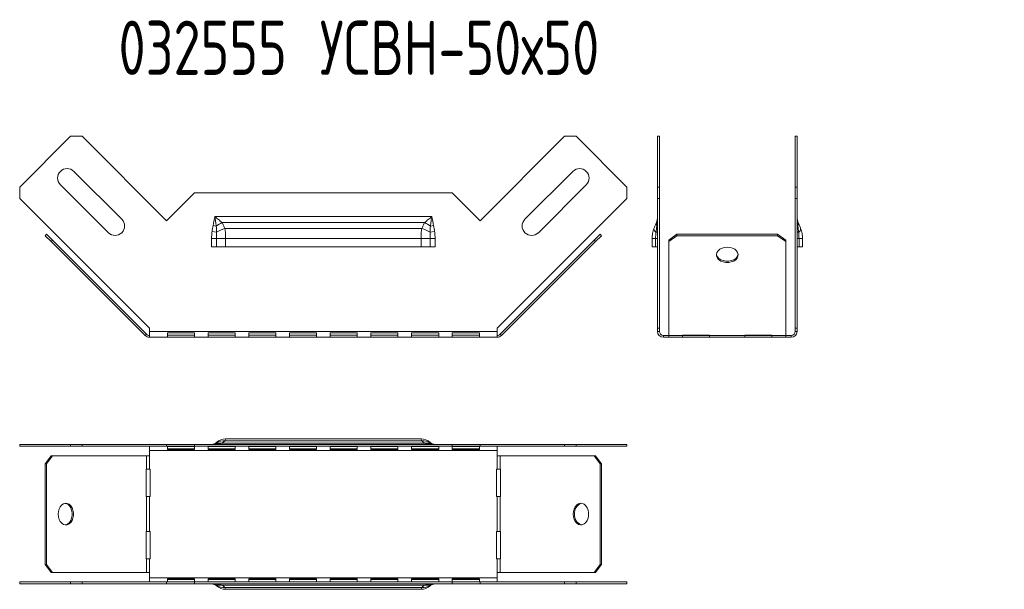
# Model space of a CAD drawing. Header units: millimetres. Extents: x -154 to 3245, y -1016 to 742.
# Tile 6 of 13: x 558 to 921, y 532 to 742. Entities that reach past the tile are written whole.
import ezdxf

# ---------------------------------------------------------------- set-up
doc = ezdxf.new("R2010")
doc.units = ezdxf.units.MM
doc.styles.add('SLDTEXTSTYLE4', font='TXT', dxfattribs={"width": 0.7, "bigfont": 'bigfont'})

msp = doc.modelspace()

# ---------------------------------------------------------------- linework, layer by layer
at = {"color": 7, "linetype": 'Continuous', "lineweight": 15}
for p, q in [((558.13, 680), (576.87, 698.74)), ((581.11, 698.74), (576.87, 698.74)), ((581.11, 698.74), (612.22, 667.62)), ((727.85, 667.62), (758.96, 698.74)), ((763.2, 698.74), (758.96, 698.74)), ((763.2, 698.74), (781.94, 680)), ((793.89, 698.74), (793.19, 698.74)), ((793.19, 698.74), (793.19, 680)), ((793.89, 698.74), (793.89, 680)), ((844.64, 698.74), (843.94, 698.74)), ((843.94, 680), (843.94, 698.74)), ((844.64, 680), (844.64, 698.74)), ((595.75, 668.12), (578.07, 685.8)), ((762, 685.8), (744.32, 668.12)), ((558.13, 680), (558.13, 675.76)), ((573.12, 680.85), (590.8, 663.17)), ((749.27, 663.17), (766.95, 680.85)), ((781.94, 675.76), (781.94, 680)), ((793.19, 680), (793.89, 680)), ((793.19, 675.76), (793.19, 680)), ((793.89, 680), (793.89, 675.76)), ((843.94, 675.76), (843.94, 680)), ((843.94, 680), (844.64, 680)), ((844.64, 680), (844.64, 675.76)), ((605.95, 627.94), (558.13, 675.76)), ((612.22, 667.62), (622.53, 677.94)), ((622.53, 677.94), (717.53, 677.94)), ((717.53, 677.94), (727.85, 667.62)), ((781.94, 675.76), (734.12, 627.94)), ((793.89, 675.76), (793.19, 675.76)), ((793.19, 675.76), (793.19, 627.94)), ((793.89, 675.76), (793.89, 627.94)), ((843.94, 627.94), (843.94, 675.76)), ((844.64, 675.76), (843.94, 675.76)), ((844.64, 627.94), (844.64, 675.76)), ((630.03, 669.14), (710.03, 669.14)), ((629.41, 665.78), (630.57, 665.54)), ((632.7, 666.94), (707.37, 666.94)), ((633.75, 664.71), (706.32, 664.71)), ((709.5, 665.54), (710.66, 665.78)), ((567.56, 662.09), (568.05, 662.59)), ((569.68, 659.97), (567.56, 662.09)), ((568.05, 662.59), (570.17, 660.47)), ((570.17, 660.47), (569.68, 659.97)), ((604.89, 625.75), (570.17, 660.47)), ((628.86, 661.03), (630.67, 661.03)), ((628.86, 657.94), (628.86, 661.03)), ((629.04, 663.58), (630.69, 663.33)), ((630.67, 661.03), (630.67, 657.94)), ((630.67, 661.03), (634.03, 661.03)), ((634.03, 661.03), (634.03, 657.94)), ((634.03, 661.03), (706.03, 661.03)), ((706.03, 657.94), (706.03, 661.03)), ((706.03, 661.03), (709.4, 661.03)), ((709.38, 663.33), (711.03, 663.58)), ((709.4, 657.94), (709.4, 661.03)), ((709.4, 661.03), (711.21, 661.03)), ((711.21, 661.03), (711.21, 657.94)), ((769.9, 660.47), (735.18, 625.75)), ((769.9, 660.47), (772.02, 662.59)), ((770.39, 659.97), (769.9, 660.47)), ((772.51, 662.09), (770.39, 659.97)), ((772.02, 662.59), (772.51, 662.09)), ((791.19, 661.03), (792.49, 661.03)), ((791.19, 657.94), (791.19, 661.03)), ((792.49, 661.03), (793.19, 661.03)), ((792.49, 657.94), (792.49, 661.03)), ((797.37, 660.47), (800.37, 662.59)), ((800.37, 662.09), (797.37, 659.97)), ((797.37, 659.97), (797.37, 660.47)), ((800.37, 662.59), (800.37, 662.09)), ((800.37, 662.59), (837.47, 662.59)), ((800.37, 662.09), (837.47, 662.09)), ((837.47, 662.09), (837.47, 662.59)), ((837.47, 662.59), (840.47, 660.47)), ((840.47, 659.97), (837.47, 662.09)), ((840.47, 660.47), (840.47, 659.97)), ((844.64, 661.03), (845.34, 661.03)), ((845.34, 661.03), (845.34, 657.94)), ((845.34, 661.03), (846.64, 661.03)), ((846.64, 661.03), (846.64, 657.94)), ((604.39, 625.26), (569.68, 659.97)), ((630.67, 657.94), (628.86, 657.94)), ((634.03, 657.94), (630.67, 657.94)), ((634.03, 657.94), (706.03, 657.94)), ((709.4, 657.94), (706.03, 657.94)), ((711.21, 657.94), (709.4, 657.94)), ((770.39, 659.97), (735.68, 625.26)), ((792.49, 657.94), (791.19, 657.94)), ((793.19, 657.94), (792.49, 657.94)), ((797.37, 625.26), (797.37, 659.97)), ((840.47, 625.26), (840.47, 659.97)), ((845.34, 657.94), (844.64, 657.94)), ((846.64, 657.94), (845.34, 657.94)), ((605.95, 626.81), (605.95, 627.94)), ((734.12, 627.94), (734.12, 626.81)), ((793.19, 627.94), (793.89, 627.94)), ((793.19, 627.94), (793.19, 626.81)), ((793.89, 627.94), (793.89, 626.81)), ((844.64, 627.94), (843.94, 627.94)), ((843.94, 626.81), (843.94, 627.94)), ((844.64, 626.81), (844.64, 627.94)), ((604.39, 625.26), (604.89, 625.75)), ((734.12, 626.81), (605.95, 626.81)), ((605.95, 626.81), (605.95, 624.61)), ((734.12, 624.61), (605.95, 624.61)), ((612.54, 626.28), (622.54, 626.28)), ((612.54, 624.68), (612.54, 626.28)), ((622.54, 625.36), (612.54, 625.36)), ((622.54, 624.68), (612.54, 624.68)), ((622.54, 626.28), (622.54, 624.68)), ((627.54, 626.28), (637.54, 626.28)), ((627.54, 624.68), (627.54, 626.28)), ((637.54, 625.36), (627.54, 625.36)), ((637.54, 624.68), (627.54, 624.68)), ((637.54, 626.28), (637.54, 624.68)), ((642.54, 626.28), (652.54, 626.28)), ((642.54, 624.68), (642.54, 626.28)), ((652.54, 625.36), (642.54, 625.36)), ((652.54, 624.68), (642.54, 624.68)), ((652.54, 626.28), (652.54, 624.68)), ((657.54, 626.28), (667.54, 626.28)), ((657.54, 624.68), (657.54, 626.28)), ((667.54, 625.36), (657.54, 625.36)), ((667.54, 624.68), (657.54, 624.68)), ((667.54, 626.28), (667.54, 624.68)), ((672.54, 626.28), (682.54, 626.28)), ((672.54, 624.68), (672.54, 626.28)), ((682.54, 625.36), (672.54, 625.36)), ((682.54, 624.68), (672.54, 624.68)), ((682.54, 626.28), (682.54, 624.68)), ((687.54, 626.28), (697.54, 626.28)), ((687.54, 624.68), (687.54, 626.28)), ((697.54, 625.36), (687.54, 625.36)), ((697.54, 624.68), (687.54, 624.68)), ((697.54, 626.28), (697.54, 624.68)), ((702.54, 626.28), (712.54, 626.28)), ((702.54, 624.68), (702.54, 626.28)), ((712.54, 625.36), (702.54, 625.36)), ((712.54, 624.68), (702.54, 624.68)), ((712.54, 626.28), (712.54, 624.68)), ((717.54, 626.28), (727.54, 626.28)), ((717.54, 624.68), (717.54, 626.28)), ((727.54, 625.36), (717.54, 625.36)), ((727.54, 624.68), (717.54, 624.68)), ((727.54, 626.28), (727.54, 624.68)), ((734.12, 624.61), (734.12, 626.81)), ((735.18, 625.75), (735.68, 625.26)), ((793.89, 626.81), (793.19, 626.81)), ((795.39, 625.31), (795.39, 624.61)), ((795.39, 625.31), (797.37, 625.31)), ((795.39, 624.61), (797.37, 624.61)), ((797.37, 625.26), (802.37, 625.26)), ((797.37, 625.26), (797.37, 624.61)), ((797.37, 624.61), (802.37, 624.61)), ((802.37, 625.45), (812.37, 625.45)), ((802.37, 625.26), (802.37, 625.45)), ((812.37, 625.31), (802.37, 625.31)), ((802.37, 624.61), (802.37, 625.26)), ((812.37, 624.61), (802.37, 624.61)), ((812.37, 625.45), (812.37, 625.26)), ((812.37, 625.26), (825.37, 625.26)), ((812.37, 625.26), (812.37, 624.61)), ((812.37, 624.61), (825.37, 624.61)), ((825.37, 625.45), (835.37, 625.45)), ((825.37, 625.26), (825.37, 625.45)), ((835.37, 625.31), (825.37, 625.31)), ((825.37, 624.61), (825.37, 625.26)), ((835.37, 624.61), (825.37, 624.61)), ((835.37, 625.45), (835.37, 625.26)), ((835.37, 625.26), (840.47, 625.26)), ((835.37, 625.26), (835.37, 624.61)), ((835.37, 624.61), (840.47, 624.61)), ((840.47, 625.31), (842.44, 625.31)), ((840.47, 624.61), (840.47, 625.26)), ((840.47, 624.61), (842.44, 624.61)), ((842.44, 625.31), (842.44, 624.61)), ((843.94, 626.81), (844.64, 626.81)), ((558.13, 585.14), (558.13, 584.44)), ((576.87, 585.14), (558.13, 585.14)), ((576.87, 584.44), (558.13, 584.44)), ((576.87, 584.44), (576.87, 585.14)), ((576.87, 585.14), (581.11, 585.14)), ((581.11, 584.44), (576.87, 584.44)), ((581.11, 585.14), (581.11, 584.44)), ((612.22, 585.14), (581.11, 585.14)), ((612.22, 584.44), (581.11, 584.44)), ((605.95, 582.94), (605.95, 584.44)), ((612.22, 585.14), (612.22, 584.44)), ((622.53, 585.14), (612.22, 585.14)), ((622.53, 584.44), (612.22, 584.44)), ((622.54, 584.4), (612.54, 584.4)), ((612.54, 584.4), (612.54, 583.31)), ((622.53, 585.14), (622.53, 584.44)), ((717.53, 585.14), (622.53, 585.14)), ((717.53, 584.44), (622.53, 584.44)), ((622.54, 583.31), (622.54, 584.4)), ((637.54, 584.4), (627.54, 584.4)), ((627.54, 584.4), (627.54, 583.31)), ((707.37, 585.56), (632.7, 585.56)), ((706.32, 586.44), (633.75, 586.44)), ((706.03, 587.14), (634.03, 587.14)), ((637.54, 583.31), (637.54, 584.4)), ((652.54, 584.4), (642.54, 584.4)), ((642.54, 584.4), (642.54, 583.31)), ((652.54, 583.31), (652.54, 584.4)), ((667.54, 584.4), (657.54, 584.4)), ((657.54, 584.4), (657.54, 583.31)), ((667.54, 583.31), (667.54, 584.4)), ((682.54, 584.4), (672.54, 584.4)), ((672.54, 584.4), (672.54, 583.31)), ((682.54, 583.31), (682.54, 584.4)), ((697.54, 584.4), (687.54, 584.4)), ((687.54, 584.4), (687.54, 583.31)), ((697.54, 583.31), (697.54, 584.4)), ((712.54, 584.4), (702.54, 584.4)), ((702.54, 584.4), (702.54, 583.31)), ((712.54, 583.31), (712.54, 584.4)), ((717.53, 585.14), (717.53, 584.44)), ((727.85, 585.14), (717.53, 585.14)), ((727.85, 584.44), (717.53, 584.44)), ((727.54, 584.4), (717.54, 584.4)), ((717.54, 584.4), (717.54, 583.31)), ((727.54, 583.31), (727.54, 584.4)), ((727.85, 585.14), (727.85, 584.44)), ((758.96, 585.14), (727.85, 585.14)), ((758.96, 584.44), (727.85, 584.44)), ((734.12, 584.44), (734.12, 582.94)), ((758.96, 584.44), (758.96, 585.14)), ((758.96, 585.14), (763.2, 585.14)), ((763.2, 584.44), (758.96, 584.44)), ((763.2, 585.14), (763.2, 584.44)), ((781.94, 585.14), (763.2, 585.14)), ((781.94, 584.44), (763.2, 584.44)), ((781.94, 584.44), (781.94, 585.14)), ((567.56, 577.97), (569.68, 580.97)), ((570.17, 580.97), (568.05, 577.97)), ((569.68, 580.97), (570.17, 580.97)), ((604.89, 580.97), (570.17, 580.97)), ((604.89, 580.97), (604.89, 575.97)), ((604.89, 580.97), (605.95, 580.97)), ((734.12, 582.94), (605.95, 582.94)), ((605.95, 582.94), (605.95, 580.97)), ((605.95, 580.97), (605.95, 575.97)), ((612.54, 583.47), (622.54, 583.47)), ((612.54, 583.31), (622.54, 583.31)), ((627.54, 583.47), (637.54, 583.47)), ((627.54, 583.31), (637.54, 583.31)), ((642.54, 583.47), (652.54, 583.47)), ((642.54, 583.31), (652.54, 583.31)), ((657.54, 583.47), (667.54, 583.47)), ((657.54, 583.31), (667.54, 583.31)), ((672.54, 583.47), (682.54, 583.47)), ((672.54, 583.31), (682.54, 583.31)), ((687.54, 583.47), (697.54, 583.47)), ((687.54, 583.31), (697.54, 583.31)), ((702.54, 583.47), (712.54, 583.47)), ((702.54, 583.31), (712.54, 583.31)), ((717.54, 583.47), (727.54, 583.47)), ((717.54, 583.31), (727.54, 583.31)), ((734.12, 580.97), (734.12, 582.94)), ((734.12, 580.97), (734.12, 575.97)), ((734.12, 580.97), (735.18, 580.97)), ((735.18, 580.97), (735.18, 575.97)), ((769.9, 580.97), (735.18, 580.97)), ((772.02, 577.97), (769.9, 580.97)), ((769.9, 580.97), (770.39, 580.97)), ((770.39, 580.97), (772.51, 577.97)), ((568.05, 577.97), (567.56, 577.97)), ((567.56, 577.97), (567.56, 540.87)), ((568.05, 577.97), (568.05, 540.87)), ((772.02, 577.97), (772.02, 540.87)), ((772.51, 577.97), (772.02, 577.97)), ((772.51, 577.97), (772.51, 540.87)), ((604.89, 575.97), (604.69, 575.97)), ((604.69, 575.97), (604.69, 565.97)), ((605.95, 575.97), (604.89, 575.97)), ((606.22, 575.97), (605.95, 575.97)), ((606.22, 565.97), (606.22, 575.97)), ((734.12, 575.97), (733.85, 575.97)), ((733.85, 575.97), (733.85, 565.97)), ((735.18, 575.97), (734.12, 575.97)), ((735.38, 575.97), (735.18, 575.97)), ((735.38, 565.97), (735.38, 575.97)), ((604.69, 565.97), (604.89, 565.97)), ((604.89, 565.97), (604.89, 552.97)), ((604.89, 565.97), (605.95, 565.97)), ((605.95, 565.97), (605.95, 552.97)), ((605.95, 565.97), (606.22, 565.97)), ((733.85, 565.97), (734.12, 565.97)), ((734.12, 565.97), (734.12, 552.97)), ((734.12, 565.97), (735.18, 565.97)), ((735.18, 565.97), (735.18, 552.97)), ((735.18, 565.97), (735.38, 565.97)), ((604.69, 552.97), (604.69, 542.97)), ((604.89, 552.97), (604.69, 552.97)), ((605.95, 552.97), (604.89, 552.97)), ((606.22, 552.97), (605.95, 552.97)), ((606.22, 542.97), (606.22, 552.97)), ((733.85, 552.97), (733.85, 542.97)), ((734.12, 552.97), (733.85, 552.97)), ((735.18, 552.97), (734.12, 552.97)), ((735.38, 552.97), (735.18, 552.97)), ((735.38, 542.97), (735.38, 552.97)), ((567.56, 540.87), (568.05, 540.87)), ((569.68, 537.87), (567.56, 540.87)), ((568.05, 540.87), (570.17, 537.87)), ((604.69, 542.97), (604.89, 542.97)), ((604.89, 542.97), (604.89, 537.87)), ((604.89, 542.97), (605.95, 542.97)), ((605.95, 542.97), (605.95, 537.87)), ((605.95, 542.97), (606.22, 542.97)), ((733.85, 542.97), (734.12, 542.97)), ((734.12, 542.97), (734.12, 537.87)), ((734.12, 542.97), (735.18, 542.97)), ((735.18, 542.97), (735.18, 537.87)), ((735.18, 542.97), (735.38, 542.97)), ((769.9, 537.87), (772.02, 540.87)), ((772.51, 540.87), (770.39, 537.87)), ((772.02, 540.87), (772.51, 540.87)), ((570.17, 537.87), (569.68, 537.87)), ((604.89, 537.87), (570.17, 537.87)), ((605.95, 537.87), (604.89, 537.87)), ((605.95, 537.87), (605.95, 535.9)), ((735.18, 537.87), (734.12, 537.87)), ((734.12, 535.9), (734.12, 537.87)), ((769.9, 537.87), (735.18, 537.87)), ((770.39, 537.87), (769.9, 537.87)), ((558.13, 534.4), (558.13, 533.7)), ((558.13, 534.4), (576.87, 534.4)), ((558.13, 533.7), (576.87, 533.7)), ((576.87, 533.7), (576.87, 534.4)), ((576.87, 534.4), (581.11, 534.4)), ((581.11, 533.7), (576.87, 533.7)), ((581.11, 534.4), (581.11, 533.7)), ((581.11, 534.4), (612.22, 534.4)), ((581.11, 533.7), (612.22, 533.7)), ((734.12, 535.9), (605.95, 535.9)), ((605.95, 534.4), (605.95, 535.9)), ((612.22, 533.7), (612.22, 534.4)), ((612.22, 534.4), (622.53, 534.4)), ((612.22, 533.7), (622.53, 533.7)), ((612.54, 535.53), (612.54, 534.44)), ((622.54, 535.53), (612.54, 535.53)), ((622.54, 535.36), (612.54, 535.36)), ((612.54, 534.44), (622.54, 534.44)), ((622.53, 533.7), (622.53, 534.4)), ((622.53, 534.4), (717.53, 534.4)), ((622.53, 533.7), (717.53, 533.7)), ((622.54, 534.44), (622.54, 535.53)), ((627.54, 535.53), (627.54, 534.44)), ((637.54, 535.53), (627.54, 535.53)), ((637.54, 535.36), (627.54, 535.36)), ((627.54, 534.44), (637.54, 534.44)), ((637.54, 534.44), (637.54, 535.53)), ((642.54, 535.53), (642.54, 534.44)), ((652.54, 535.53), (642.54, 535.53)), ((652.54, 535.36), (642.54, 535.36)), ((642.54, 534.44), (652.54, 534.44)), ((652.54, 534.44), (652.54, 535.53)), ((657.54, 535.53), (657.54, 534.44)), ((667.54, 535.53), (657.54, 535.53)), ((667.54, 535.36), (657.54, 535.36)), ((657.54, 534.44), (667.54, 534.44)), ((667.54, 534.44), (667.54, 535.53)), ((672.54, 535.53), (672.54, 534.44)), ((682.54, 535.53), (672.54, 535.53)), ((682.54, 535.36), (672.54, 535.36)), ((672.54, 534.44), (682.54, 534.44)), ((682.54, 534.44), (682.54, 535.53)), ((687.54, 535.53), (687.54, 534.44)), ((697.54, 535.53), (687.54, 535.53)), ((697.54, 535.36), (687.54, 535.36)), ((687.54, 534.44), (697.54, 534.44)), ((697.54, 534.44), (697.54, 535.53)), ((702.54, 535.53), (702.54, 534.44)), ((712.54, 535.53), (702.54, 535.53)), ((712.54, 535.36), (702.54, 535.36)), ((702.54, 534.44), (712.54, 534.44)), ((712.54, 534.44), (712.54, 535.53)), ((717.53, 533.7), (717.53, 534.4)), ((717.53, 534.4), (727.85, 534.4)), ((717.53, 533.7), (727.85, 533.7)), ((717.54, 535.53), (717.54, 534.44)), ((727.54, 535.53), (717.54, 535.53)), ((727.54, 535.36), (717.54, 535.36)), ((717.54, 534.44), (727.54, 534.44)), ((727.54, 534.44), (727.54, 535.53)), ((727.85, 533.7), (727.85, 534.4)), ((727.85, 534.4), (758.96, 534.4)), ((727.85, 533.7), (758.96, 533.7)), ((734.12, 535.9), (734.12, 534.4)), ((758.96, 533.7), (758.96, 534.4)), ((758.96, 534.4), (763.2, 534.4)), ((763.2, 533.7), (758.96, 533.7)), ((763.2, 534.4), (763.2, 533.7)), ((763.2, 534.4), (781.94, 534.4)), ((763.2, 533.7), (781.94, 533.7)), ((781.94, 533.7), (781.94, 534.4)), ((632.7, 533.28), (707.37, 533.28)), ((633.75, 532.4), (706.32, 532.4)), ((634.03, 531.7), (706.03, 531.7))]:
    msp.add_line(p, q, dxfattribs=at)
at = {"color": 7, "linetype": 'Continuous', "lineweight": 15, "flags": 128}
for points in [[(818.92, 657.85), (819.91, 657.76), (820.84, 657.5), (821.65, 657.08), (822.29, 656.54), (822.72, 655.89), (822.91, 655.2), (822.84, 654.49), (822.53, 653.82), (822, 653.22), (821.27, 652.73), (820.39, 652.39), (819.42, 652.21), (818.41, 652.21), (817.44, 652.39), (816.56, 652.73), (815.83, 653.22), (815.3, 653.82), (814.99, 654.49), (814.92, 655.2), (815.11, 655.89), (815.54, 656.54), (816.18, 657.08), (816.99, 657.5), (817.92, 657.76), (818.92, 657.85)], [(822.9, 655.27), (822.84, 654.99), (822.53, 654.31), (822, 653.71), (821.27, 653.23), (820.39, 652.89), (819.42, 652.71), (818.41, 652.71), (817.44, 652.89), (816.56, 653.23), (815.83, 653.71), (815.3, 654.31), (814.99, 654.99), (814.93, 655.27)], [(572.3, 559.42), (572.38, 558.42), (572.65, 557.49), (573.06, 556.68), (573.61, 556.04), (574.25, 555.62), (574.95, 555.43), (575.65, 555.49), (576.33, 555.8), (576.93, 556.34), (577.41, 557.07), (577.75, 557.95), (577.93, 558.92), (577.93, 559.92), (577.75, 560.89), (577.41, 561.77), (576.93, 562.5), (576.33, 563.04), (575.65, 563.35), (574.95, 563.41), (574.25, 563.22), (573.61, 562.8), (573.06, 562.16), (572.65, 561.35), (572.38, 560.41), (572.3, 559.42)], [(574.88, 555.43), (575.16, 555.49), (575.83, 555.8), (576.43, 556.34), (576.92, 557.07), (577.26, 557.95), (577.44, 558.92), (577.44, 559.92), (577.26, 560.89), (576.92, 561.77), (576.43, 562.5), (575.83, 563.04), (575.16, 563.35), (574.88, 563.4)], [(762.12, 559.42), (762.21, 558.42), (762.47, 557.49), (762.88, 556.68), (763.43, 556.04), (764.07, 555.62), (764.77, 555.43), (765.48, 555.49), (766.15, 555.8), (766.75, 556.34), (767.23, 557.07), (767.58, 557.95), (767.75, 558.92), (767.75, 559.92), (767.58, 560.89), (767.23, 561.77), (766.75, 562.5), (766.15, 563.04), (765.48, 563.35), (764.77, 563.41), (764.07, 563.22), (763.43, 562.8), (762.88, 562.16), (762.47, 561.35), (762.21, 560.41), (762.12, 559.42)]]:
    msp.add_lwpolyline(points, dxfattribs=at)
at = {"color": 7, "linetype": 'Continuous', "lineweight": 15}
for centre, radius, start, end in [((575.6, 683.33), 3.5, 45, 225), ((764.47, 683.33), 3.5, 315, 135), ((593.28, 665.65), 3.5, 225, 45), ((746.79, 665.65), 3.5, 135, 315), ((640.04, 653.4), 15.4, 118.4695, 127.9714), ((637.49, 652.29), 12.97, 106.7881, 121.6442), ((702.58, 652.29), 12.97, 58.3558, 73.2119), ((700.03, 653.4), 15.4, 52.0286, 61.5305), ((793.37, 664.61), 1.48, 176.0509, 239.325), ((794.39, 666.4), 1.7, 161.7034, 210.5412), ((792.86, 665.89), 0.357, 281.0876, 341.61), ((844.98, 665.89), 0.357, 198.39, 258.9124), ((843.44, 666.4), 1.7, 329.4588, 18.2966), ((844.46, 664.61), 1.48, 300.675, 3.9491), ((792.64, 664.06), 0.732, 267.8074, 318.8018), ((845.19, 664.06), 0.732, 221.1982, 272.1926), ((605.95, 626.81), 2.2, 225, 270), ((605.95, 626.81), 1.5, 225, 270), ((734.12, 626.81), 1.5, 270, 315), ((734.12, 626.81), 2.2, 270, 315), ((795.39, 626.81), 2.2, 180, 270), ((795.39, 626.81), 1.5, 180, 270), ((842.44, 626.81), 1.5, 270, 0), ((842.44, 626.81), 2.2, 270, 0), ((628.86, 587.84), 2.7, 270, 312.2465), ((629.04, 587.79), 2.65, 270.0358, 308.5812), ((629.41, 587.74), 2.6, 270.0217, 296.3351), ((631.88, 581.98), 3.67, 77.085, 110.9512), ((634.03, 582.14), 5, 90, 132.2465), ((633.15, 582.11), 4.37, 82.2018, 124.3566), ((706.03, 582.14), 5, 47.7535, 90), ((706.92, 582.11), 4.37, 55.6434, 97.7982), ((708.19, 581.98), 3.67, 69.0488, 102.915), ((711.03, 587.79), 2.65, 231.4188, 269.9642), ((711.21, 587.84), 2.7, 227.7535, 270), ((710.66, 587.74), 2.6, 243.6649, 269.9783), ((766.28, 559.87), 3.7, 107.1212, 187.0149), ((766.28, 558.97), 3.7, 172.9851, 252.8788), ((628.86, 531), 2.7, 47.7535, 90), ((629.04, 531.05), 2.65, 51.4188, 89.9642), ((629.41, 531.1), 2.6, 63.6649, 89.9783), ((631.88, 536.86), 3.67, 249.0488, 282.915), ((708.19, 536.86), 3.67, 257.085, 290.9512), ((711.03, 531.05), 2.65, 90.0358, 128.5812), ((711.21, 531), 2.7, 90, 132.2465), ((710.66, 531.1), 2.6, 90.0217, 116.3351), ((634.03, 536.7), 5, 227.7535, 270), ((633.15, 536.73), 4.37, 235.6434, 277.7982), ((706.03, 536.7), 5, 270, 312.2465), ((706.92, 536.73), 4.37, 262.2018, 304.3566)]:
    msp.add_arc(centre, radius, start, end, dxfattribs=at)
for points in [[(629.41, 665.78), (629.64, 666.89), (629.84, 668.02), (630.03, 669.14)], [(710.66, 665.78), (710.43, 666.89), (710.23, 668.02), (710.03, 669.14)], [(629.04, 663.58), (629.15, 664.32), (629.26, 665.05), (629.41, 665.78)], [(630.57, 665.54), (630.63, 664.8), (630.67, 664.07), (630.69, 663.33)], [(709.38, 663.33), (709.4, 664.07), (709.44, 664.8), (709.5, 665.54)], [(710.66, 665.78), (710.81, 665.05), (710.92, 664.32), (711.03, 663.58)], [(792.62, 663.33), (792.72, 664.07), (792.82, 664.8), (792.92, 665.54)], [(844.91, 665.54), (845.01, 664.8), (845.11, 664.07), (845.22, 663.33)], [(630.69, 663.33), (630.68, 662.57), (630.67, 661.8), (630.67, 661.03)], [(709.4, 661.03), (709.4, 661.8), (709.39, 662.57), (709.38, 663.33)], [(792.49, 661.03), (792.49, 661.8), (792.53, 662.57), (792.62, 663.33)], [(845.22, 663.33), (845.3, 662.57), (845.34, 661.8), (845.34, 661.03)], [(630.69, 585.72), (630.67, 585.62), (630.63, 585.51), (630.57, 585.41)], [(630.67, 585.84), (630.67, 585.84), (630.68, 585.8), (630.69, 585.72)], [(709.38, 585.72), (709.39, 585.8), (709.4, 585.84), (709.4, 585.84)], [(709.5, 585.41), (709.44, 585.51), (709.4, 585.62), (709.38, 585.72)], [(630.57, 533.43), (630.63, 533.33), (630.67, 533.22), (630.69, 533.12)], [(709.38, 533.12), (709.4, 533.22), (709.44, 533.33), (709.5, 533.43)], [(630.69, 533.12), (630.68, 533.04), (630.67, 533), (630.67, 533)], [(709.4, 533), (709.4, 533), (709.39, 533.04), (709.38, 533.12)]]:
    msp.add_open_spline(points, degree=3, dxfattribs=at)
for points, knots in [([(630.57, 665.54), (630.49, 666.14), (630.4, 666.74), (630.22, 667.94), (630.13, 668.54), (630.03, 669.14)], [0, 0, 0, 0, 0.5, 0.5, 1, 1, 1, 1]), ([(632.7, 666.94), (632.27, 667.31), (631.83, 667.67), (630.94, 668.41), (630.49, 668.78), (630.03, 669.14)], [0, 0, 0, 0, 0.5, 0.5, 1, 1, 1, 1]), ([(707.37, 666.94), (707.8, 667.31), (708.24, 667.67), (709.13, 668.41), (709.58, 668.78), (710.03, 669.14)], [0, 0, 0, 0, 0.5, 0.5, 1, 1, 1, 1]), ([(709.5, 665.54), (709.58, 666.14), (709.67, 666.74), (709.85, 667.94), (709.94, 668.54), (710.03, 669.14)], [0, 0, 0, 0, 0.5, 0.5, 1, 1, 1, 1]), ([(792.77, 666.94), (792.92, 667.31), (793.02, 667.67), (793.16, 668.41), (793.19, 668.78), (793.19, 669.14)], [0, 0, 0, 0, 0.5, 0.5, 1, 1, 1, 1]), ([(792.92, 665.54), (793.02, 666.14), (793.09, 666.74), (793.17, 667.94), (793.19, 668.54), (793.19, 669.14)], [0, 0, 0, 0, 0.5, 0.5, 1, 1, 1, 1]), ([(844.91, 665.54), (844.81, 666.14), (844.75, 666.74), (844.66, 667.94), (844.64, 668.54), (844.64, 669.14)], [0, 0, 0, 0, 0.5, 0.5, 1, 1, 1, 1]), ([(845.06, 666.94), (844.91, 667.31), (844.81, 667.67), (844.67, 668.41), (844.64, 668.78), (844.64, 669.14)], [0, 0, 0, 0, 0.5, 0.5, 1, 1, 1, 1]), ([(632.7, 666.94), (632.92, 666.58), (633.11, 666.22), (633.46, 665.47), (633.61, 665.09), (633.75, 664.71)], [0, 0, 0, 0, 0.5, 0.5, 1, 1, 1, 1]), ([(633.75, 664.71), (633.85, 664.13), (633.92, 663.53), (633.99, 662.6), (634.01, 662.29), (634.03, 661.66), (634.03, 661.35), (634.03, 661.03)], [0, 0, 0, 0, 0.5, 0.5, 0.75, 0.75, 1, 1, 1, 1]), ([(706.03, 661.03), (706.03, 661.35), (706.04, 661.66), (706.06, 662.29), (706.08, 662.6), (706.15, 663.53), (706.22, 664.13), (706.32, 664.71)], [0, 0, 0, 0, 0.25, 0.25, 0.5, 0.5, 1, 1, 1, 1]), ([(706.32, 664.71), (706.46, 665.09), (706.61, 665.47), (706.96, 666.22), (707.15, 666.58), (707.37, 666.94)], [0, 0, 0, 0, 0.5, 0.5, 1, 1, 1, 1]), ([(791.19, 661.03), (791.19, 661.35), (791.21, 661.66), (791.27, 662.29), (791.31, 662.6), (791.49, 663.53), (791.66, 664.13), (791.89, 664.71)], [0, 0, 0, 0, 0.25, 0.25, 0.5, 0.5, 1, 1, 1, 1]), ([(791.89, 664.71), (792.05, 665.09), (792.2, 665.47), (792.49, 666.22), (792.63, 666.58), (792.77, 666.94)], [0, 0, 0, 0, 0.5, 0.5, 1, 1, 1, 1]), ([(845.06, 666.94), (845.2, 666.58), (845.34, 666.22), (845.64, 665.47), (845.79, 665.09), (845.94, 664.71)], [0, 0, 0, 0, 0.5, 0.5, 1, 1, 1, 1]), ([(845.94, 664.71), (846.17, 664.13), (846.34, 663.53), (846.52, 662.6), (846.56, 662.29), (846.62, 661.66), (846.64, 661.35), (846.64, 661.03)], [0, 0, 0, 0, 0.5, 0.5, 0.75, 0.75, 1, 1, 1, 1]), ([(628.86, 661.03), (628.86, 661.46), (628.87, 661.89), (628.93, 662.74), (628.97, 663.16), (629.04, 663.58)], [0, 0, 0, 0, 0.5, 0.5, 1, 1, 1, 1]), ([(711.03, 663.58), (711.1, 663.16), (711.14, 662.74), (711.2, 661.89), (711.21, 661.46), (711.21, 661.03)], [0, 0, 0, 0, 0.5, 0.5, 1, 1, 1, 1]), ([(632.7, 585.56), (632.27, 585.41), (631.83, 585.31), (630.94, 585.17), (630.49, 585.14), (630.03, 585.14)], [0, 0, 0, 0, 0.5, 0.5, 1, 1, 1, 1]), ([(630.57, 585.41), (630.49, 585.31), (630.4, 585.25), (630.22, 585.16), (630.13, 585.14), (630.03, 585.14)], [0, 0, 0, 0, 0.5, 0.5, 1, 1, 1, 1]), ([(633.75, 586.44), (633.61, 586.29), (633.46, 586.14), (633.11, 585.84), (632.92, 585.7), (632.7, 585.56)], [0, 0, 0, 0, 0.5, 0.5, 1, 1, 1, 1]), ([(634.03, 587.14), (634.03, 587.14), (634.03, 587.13), (634.01, 587.07), (633.99, 587.02), (633.92, 586.85), (633.85, 586.67), (633.75, 586.44)], [0, 0, 0, 0, 0.25, 0.25, 0.5, 0.5, 1, 1, 1, 1]), ([(706.32, 586.44), (706.22, 586.67), (706.15, 586.85), (706.08, 587.02), (706.06, 587.07), (706.04, 587.13), (706.03, 587.14), (706.03, 587.14)], [0, 0, 0, 0, 0.5, 0.5, 0.75, 0.75, 1, 1, 1, 1]), ([(707.37, 585.56), (707.15, 585.7), (706.96, 585.84), (706.61, 586.14), (706.46, 586.29), (706.32, 586.44)], [0, 0, 0, 0, 0.5, 0.5, 1, 1, 1, 1]), ([(707.37, 585.56), (707.8, 585.41), (708.24, 585.31), (709.13, 585.17), (709.58, 585.14), (710.03, 585.14)], [0, 0, 0, 0, 0.5, 0.5, 1, 1, 1, 1]), ([(709.5, 585.41), (709.58, 585.31), (709.67, 585.25), (709.85, 585.16), (709.94, 585.14), (710.03, 585.14)], [0, 0, 0, 0, 0.5, 0.5, 1, 1, 1, 1]), ([(630.57, 533.43), (630.49, 533.52), (630.4, 533.59), (630.22, 533.68), (630.13, 533.7), (630.03, 533.7)], [0, 0, 0, 0, 0.5, 0.5, 1, 1, 1, 1]), ([(632.7, 533.28), (632.27, 533.42), (631.83, 533.53), (630.94, 533.66), (630.49, 533.7), (630.03, 533.7)], [0, 0, 0, 0, 0.5, 0.5, 1, 1, 1, 1]), ([(707.37, 533.28), (707.8, 533.42), (708.24, 533.53), (709.13, 533.66), (709.58, 533.7), (710.03, 533.7)], [0, 0, 0, 0, 0.5, 0.5, 1, 1, 1, 1]), ([(709.5, 533.43), (709.58, 533.52), (709.67, 533.59), (709.85, 533.68), (709.94, 533.7), (710.03, 533.7)], [0, 0, 0, 0, 0.5, 0.5, 1, 1, 1, 1]), ([(632.7, 533.28), (632.92, 533.14), (633.11, 532.99), (633.46, 532.7), (633.61, 532.55), (633.75, 532.4)], [0, 0, 0, 0, 0.5, 0.5, 1, 1, 1, 1]), ([(633.75, 532.4), (633.85, 532.17), (633.92, 531.99), (633.99, 531.82), (634.01, 531.77), (634.03, 531.71), (634.03, 531.7), (634.03, 531.7)], [0, 0, 0, 0, 0.5, 0.5, 0.75, 0.75, 1, 1, 1, 1]), ([(706.03, 531.7), (706.03, 531.7), (706.04, 531.71), (706.06, 531.77), (706.08, 531.82), (706.15, 531.99), (706.22, 532.17), (706.32, 532.4)], [0, 0, 0, 0, 0.25, 0.25, 0.5, 0.5, 1, 1, 1, 1]), ([(706.32, 532.4), (706.46, 532.55), (706.61, 532.7), (706.96, 532.99), (707.15, 533.14), (707.37, 533.28)], [0, 0, 0, 0, 0.5, 0.5, 1, 1, 1, 1])]:
    msp.add_open_spline(points, degree=3, knots=knots, dxfattribs=at)

# ---------------------------------------------------------------- texts
at = {"color": 7, "linetype": 'Continuous', "lineweight": 0, "insert": (594.55, 741.37), "char_height": 20, "attachment_point": 1, "style": 'SLDTEXTSTYLE4'}
msp.add_mtext('032555 \\M+18454\\M+18452\\M+18442\\M+1844E-50\\M+1848750', dxfattribs=at)

doc.saveas('drawing.dxf')
